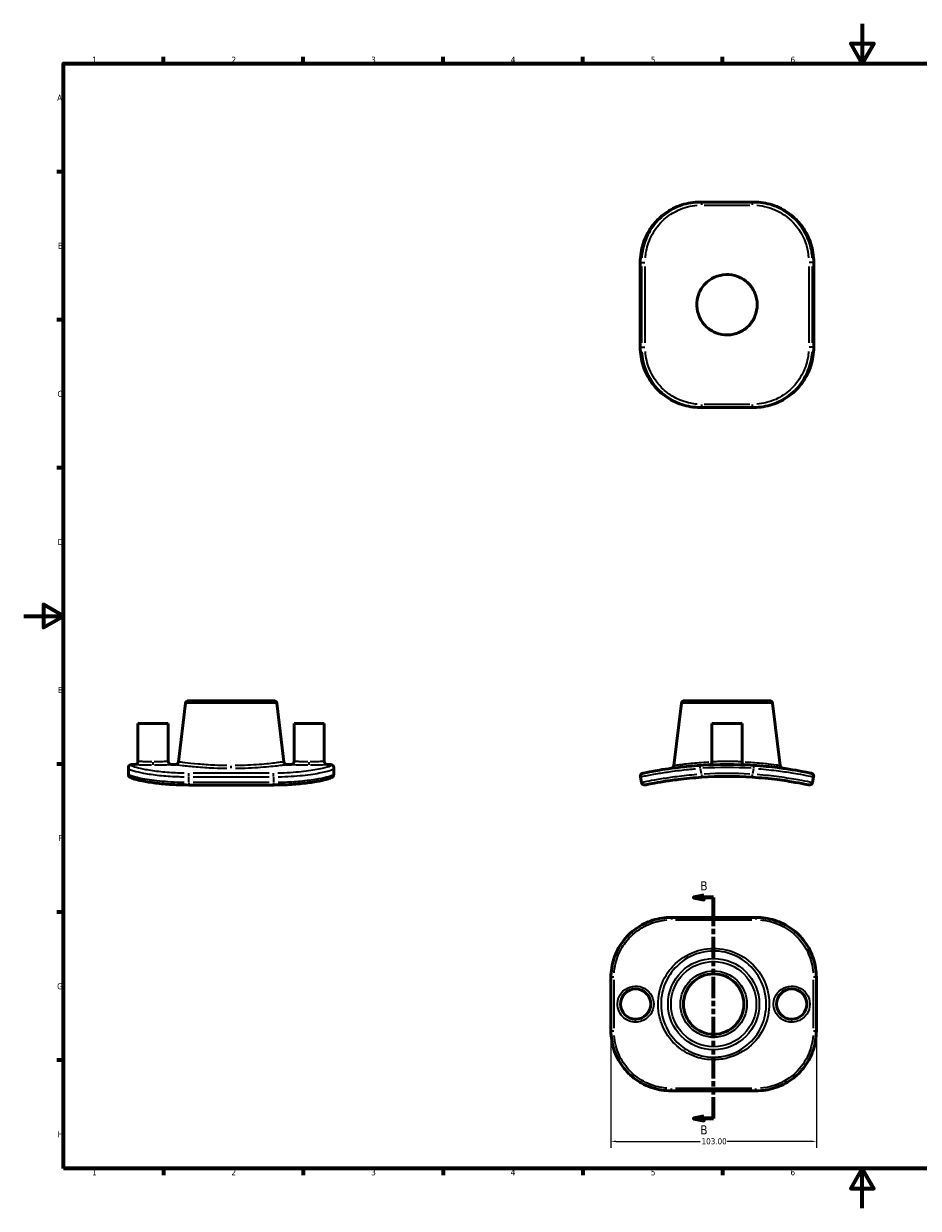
# Model space of a CAD drawing. Header units: millimetres. Extents: x 0 to 904, y 0 to 594.
# Tile 1 of 2: x 0 to 449, y 0 to 594. Entities that reach past the tile are written whole.
import ezdxf

# ---------------------------------------------------------------- set-up
doc = ezdxf.new("R2010")
doc.units = ezdxf.units.MM
doc.linetypes.add('DOUBLE_DASH_CHAIN', pattern=[1.2403, 0.6614, -0.0827, 0.1654, -0.0827, 0.1654, -0.0827])
for name, color, linetype, lineweight in [('Border (ANSI)', 7, 'Continuous', 70), ('Dimension (ANSI)', 7, 'Continuous', 25), ('Section Line (ANSI)', 7, 'DOUBLE_DASH_CHAIN', 70), ('Visible (ANSI)', 7, 'Continuous', 50), ('Visible Narrow (ANSI)', 7, 'Continuous', 35)]:
    doc.layers.add(name, color=color, linetype=linetype, lineweight=lineweight)
doc.styles.add('Label Text (ANSI)', font='tahoma.ttf')
doc.styles.add('Note Text (ANSI)', font='tahoma.ttf')
doc.dimstyles.new('Default - mm (ANSI)', dxfattribs={"dimtxt": 3.048, "dimasz": 2.5, "dimexe": 3.175, "dimexo": 1.6002, "dimgap": 0.8, "dimtad": 0, "dimtoh": 1, "dimrnd": 1e-08, "dimzin": 4, "dimdsep": 46, "dimtxsty": 'Note Text (ANSI)', "dimcen": 0.09, "dimdle": 10, "dimclrd": 256, "dimclre": 256, "dimclrt": 230, "dimadec": 1, "dimazin": 1, "dimtfac": 1, "dimtofl": 0, "dimtmove": 0, "dimatfit": 3, "dimfxl": 1, "dimtolj": 1, "dimtzin": 4, "dimlwd": -1, "dimlwe": -1, "dimarcsym": 0})

# ---------------------------------------------------------------- blocks, each defined once
blk = doc.blocks.new('Borders Default Border')
at = {"layer": 'Border (ANSI)'}
for p, q in [((70.08, 574), (70.08, 577.45)), ((140.17, 574), (140.17, 577.45)), ((210.25, 574), (210.25, 577.45)), ((280.33, 574), (280.33, 577.45)), ((350.42, 574), (350.42, 577.45)), ((490.58, 574), (490.58, 577.45)), ((560.67, 574), (560.67, 577.45)), ((630.75, 574), (630.75, 577.45)), ((700.83, 574), (700.83, 577.45)), ((770.92, 574), (770.92, 577.45)), ((20, 519.75), (16.55, 519.75)), ((821, 519.75), (824.45, 519.75)), ((20, 445.5), (16.55, 445.5)), ((821, 445.5), (824.45, 445.5)), ((20, 371.25), (16.55, 371.25)), ((821, 371.25), (824.45, 371.25)), ((20, 222.75), (16.55, 222.75)), ((821, 222.75), (824.45, 222.75)), ((20, 148.5), (16.55, 148.5)), ((821, 148.5), (824.45, 148.5)), ((20, 74.25), (16.55, 74.25)), ((821, 74.25), (824.45, 74.25)), ((70.08, 20), (70.08, 16.55)), ((140.17, 20), (140.17, 16.55)), ((210.25, 20), (210.25, 16.55)), ((280.33, 20), (280.33, 16.55)), ((350.42, 20), (350.42, 16.55)), ((490.58, 20), (490.58, 16.55)), ((560.67, 20), (560.67, 16.55)), ((630.75, 20), (630.75, 16.55)), ((700.83, 20), (700.83, 16.55)), ((770.92, 20), (770.92, 16.55))]:
    blk.add_line(p, q, dxfattribs=at)
at = {"layer": 'Border (ANSI)', "flags": 128}
for points in [[(420.5, 594), (420.5, 574), (414.73, 584), (426.27, 584), (420.5, 574)], [(20, 20), (20, 574), (821, 574), (821, 20), (20, 20)], [(0, 297), (20, 297), (10, 302.77), (10, 291.23), (20, 297)], [(841, 297), (821, 297), (831, 302.77), (831, 291.23), (821, 297)], [(420.5, 0), (420.5, 20), (414.73, 10), (426.27, 10), (420.5, 20)]]:
    blk.add_lwpolyline(points, dxfattribs=at)
at = {"layer": 'Border (ANSI)', "color": 230, "true_color": 0xff0080, "attachment_point": 7, "style": 'Note Text (ANSI)'}
for s, insert, char_height in [('1', (34.35, 574.4), 3.05), ('2', (104.2, 574.4), 3.05), ('3', (174.26, 574.34), 3.05), ('4', (244.23, 574.4), 3.05), ('5', (314.48, 574.34), 3.05), ('6', (384.49, 574.34), 3.05), ('7', (454.6, 574.4), 3.05), ('8', (524.63, 574.33), 3.05), ('9', (594.7, 574.34), 3.05), ('10', (663.96, 574.34), 3.048), ('11', (734.04, 574.4), 3.048), ('12', (804.13, 574.4), 3.048), ('A', (16.78, 555.35), 3.05), ('A', (821.63, 555.35), 3.05), ('B', (17.15, 481.1), 3.05), ('B', (821.99, 481.1), 3.05), ('C', (16.95, 406.8), 3.05), ('C', (821.8, 406.8), 3.05), ('D', (16.96, 332.6), 3.05), ('D', (821.81, 332.6), 3.05), ('E', (17.21, 258.35), 3.05), ('E', (822.05, 258.35), 3.05), ('F', (17.29, 184.1), 3.05), ('F', (822.14, 184.1), 3.05), ('G', (16.81, 109.79), 3.05), ('G', (821.66, 109.79), 3.05), ('H', (16.97, 35.6), 3.05), ('H', (821.81, 35.6), 3.05), ('1', (34.35, 16.55), 3.05), ('2', (104.2, 16.55), 3.05), ('3', (174.26, 16.49), 3.05), ('4', (244.23, 16.55), 3.05), ('5', (314.48, 16.49), 3.05), ('6', (384.49, 16.49), 3.05), ('7', (454.6, 16.55), 3.05), ('8', (524.63, 16.48), 3.05), ('9', (594.7, 16.49), 3.05), ('10', (663.96, 16.49), 3.048), ('11', (734.04, 16.55), 3.048), ('12', (804.13, 16.55), 3.048)]:
    blk.add_mtext(s, dxfattribs=dict(at, insert=insert, char_height=char_height))
blk = doc.blocks.new('2dTransSection0')
at = {"layer": 'Section Line (ANSI)', "linetype": 'Continuous'}
for p, q in [((340.96, 156.9), (335.96, 155.9)), ((340.96, 155.9), (335.96, 155.9)), ((335.96, 155.9), (340.96, 154.9)), ((340.96, 154.9), (340.96, 156.9)), ((345.96, 155.9), (340.96, 155.9)), ((345.96, 145.43), (345.96, 155.9)), ((345.96, 45.1), (345.96, 55.56)), ((340.96, 46.1), (335.96, 45.1)), ((340.96, 45.1), (335.96, 45.1)), ((335.96, 45.1), (340.96, 44.1)), ((340.96, 44.1), (340.96, 46.1)), ((345.96, 45.1), (340.96, 45.1))]:
    blk.add_line(p, q, dxfattribs=at)
at = {"layer": 'Section Line (ANSI)', "linetype": 'DOUBLE_DASH_CHAIN', "ltscale": 16.178698}
blk.add_line((345.96, 45.1), (345.96, 155.9), dxfattribs=at)
at = {"layer": 'Section Line (ANSI)', "linetype": 'Continuous', "flags": 128}
for points in [[(340.96, 156.9), (335.96, 155.9), (340.96, 154.9), (340.96, 156.9)], [(340.96, 46.1), (335.96, 45.1), (340.96, 44.1), (340.96, 46.1)]]:
    blk.add_lwpolyline(points, dxfattribs=at)
at = {"layer": 'Section Line (ANSI)'}
for points in [[(340.96, 156.9), (335.96, 155.9), (340.96, 154.9), (340.96, 156.9)], [(340.96, 46.1), (335.96, 45.1), (340.96, 44.1), (340.96, 46.1)]]:
    blk.add_solid(points, dxfattribs=at)
at = {"layer": 'Section Line (ANSI)', "char_height": 4.57, "attachment_point": 7, "style": 'Label Text (ANSI)'}
for insert in [(339.21, 159.4), (339.21, 37.03)]:
    blk.add_mtext('B', dxfattribs=dict(at, insert=insert))
blk = doc.blocks.new('*D10')
at = {"layer": 'Defpoints', "color": 0, "transparency": 16777216}
for p in [(294.46, 89.02), (397.46, 89.02), (397.46, 33.57)]:
    blk.add_point(p, dxfattribs=at)
at = {"layer": 'Dimension (ANSI)', "transparency": 16777216}
for p, q in [((294.46, 87.42), (294.46, 30.4)), ((397.46, 87.42), (397.46, 30.4)), ((296.96, 33.57), (339.12, 33.57)), ((394.96, 33.57), (352.8, 33.57))]:
    blk.add_line(p, q, dxfattribs=at)
for points in [[(296.96, 33.99), (296.96, 33.15), (294.46, 33.57)], [(394.96, 33.99), (394.96, 33.15), (397.46, 33.57)]]:
    blk.add_solid(points, dxfattribs=at)
at = {"layer": 'Dimension (ANSI)', "color": 230, "true_color": 0xff0080, "transparency": 16777216, "insert": (339.92, 35.16), "char_height": 3.048, "attachment_point": 1, "style": 'Note Text (ANSI)'}
blk.add_mtext('\\A1;103.00', dxfattribs=at)

msp = doc.modelspace()

# ---------------------------------------------------------------- linework, layer by layer
at = {"layer": 'Visible (ANSI)'}
for p, q in [((339.915, 504.578), (339.276, 504.578)), ((365.387, 504.578), (339.915, 504.578)), ((366.025, 504.578), (365.387, 504.578)), ((309.164, 474.287), (309.164, 431.869)), ((396.137, 474.287), (396.137, 431.869)), ((339.276, 401.578), (339.915, 401.578)), ((339.915, 401.578), (365.387, 401.578)), ((365.387, 401.578), (366.025, 401.578)), ((81.11, 253.209), (77.602, 223.879)), ((82.613, 254.544), (125.361, 254.544)), ((126.865, 253.209), (130.372, 223.879)), ((329.773, 253.209), (326.037, 221.965)), ((331.277, 254.544), (374.025, 254.544)), ((375.529, 253.209), (379.265, 221.965)), ((57.275, 243.144), (72.42, 243.144)), ((57.275, 243.144), (57.275, 224.058)), ((72.42, 243.144), (72.42, 224.058)), ((135.555, 243.144), (150.7, 243.144)), ((135.555, 243.144), (135.555, 224.058)), ((150.7, 243.144), (150.7, 224.058)), ((345.078, 243.144), (360.224, 243.144)), ((345.078, 243.144), (345.078, 223.859)), ((360.224, 243.144), (360.224, 223.859)), ((52.487, 220.591), (52.487, 221.029)), ((52.487, 220.591), (52.487, 217.655)), ((55.76, 222.544), (54.002, 222.544)), ((76.099, 222.544), (73.935, 222.544)), ((134.04, 222.544), (131.876, 222.544)), ((153.973, 222.544), (152.215, 222.544)), ((155.487, 221.029), (155.487, 220.591)), ((155.487, 217.655), (155.487, 220.591)), ((309.199, 216.354), (309.83, 213.45)), ((395.471, 213.45), (396.103, 216.354)), ((125.196, 212.258), (82.778, 212.258)), ((324.747, 145.882), (367.165, 145.882)), ((294.456, 89.02), (294.456, 115.77)), ((397.456, 115.77), (397.456, 89.02)), ((324.747, 58.908), (367.165, 58.908))]:
    msp.add_line(p, q, dxfattribs=at)
for centre, radius in [((345.956, 102.395), 15.146), ((306.816, 102.395), 7.573), ((385.096, 102.395), 7.573)]:
    msp.add_circle(centre, radius, dxfattribs=at)
for centre, radius, start, end in [((82.613, 253.029), 1.515, 90, 173.18153), ((125.361, 253.029), 1.515, 6.81847, 90), ((331.277, 253.029), 1.515, 90, 173.18153), ((374.025, 253.029), 1.515, 6.81847, 90), ((54.002, 221.029), 1.515, 90, 180), ((55.76, 224.058), 1.515, 270, 0), ((73.935, 224.058), 1.515, 180, 270), ((76.099, 224.058), 1.515, 270, 353.18153), ((131.876, 224.058), 1.515, 186.81847, 270), ((134.04, 224.058), 1.515, 270, 0), ((152.215, 224.058), 1.515, 180, 270), ((153.973, 221.029), 1.515, 0, 90), ((324.533, 222.145), 1.515, 277.787347, 353.18153), ((352.651, 16.544), 206, 86.249835, 93.750165), ((343.564, 223.859), 1.515, 272.50985, 0), ((361.738, 223.859), 1.515, 180, 267.49015), ((380.768, 222.145), 1.515, 186.81847, 262.212653), ((310.679, 216.675), 1.515, 101.844526, 192.268899), ((352.651, 16.544), 200, 86.376381, 93.623619), ((394.623, 216.675), 1.515, 347.731101, 78.155474), ((311.31, 213.772), 1.515, 192.268899, 281.838269), ((393.991, 213.772), 1.515, 258.161731, 347.731101)]:
    msp.add_arc(centre, radius, start, end, dxfattribs=at)
for points, knots in [([(339.276, 504.578), (337.691, 504.578), (336.107, 504.455), (332.978, 503.965), (331.434, 503.598), (328.423, 502.625), (326.957, 502.02), (324.141, 500.585), (322.79, 499.755), (320.238, 497.892), (319.036, 496.859), (316.812, 494.614), (315.789, 493.403), (313.945, 490.832), (313.124, 489.474), (311.704, 486.643), (311.104, 485.171), (310.14, 482.149), (309.774, 480.6), (309.287, 477.463), (309.164, 475.875), (309.164, 474.287)], [0, 0, 0, 0, 0.4530466, 0.4530466, 0.9060932, 0.9060932, 1.3591398, 1.3591398, 1.8121864, 1.8121864, 2.265233, 2.265233, 2.7182796, 2.7182796, 3.1713262, 3.1713262, 3.6243728, 3.6243728, 4.0774194, 4.0774194, 4.5304659, 4.5304659, 4.5304659, 4.5304659]), ([(396.137, 474.287), (396.137, 475.875), (396.015, 477.463), (395.527, 480.6), (395.162, 482.149), (394.197, 485.171), (393.598, 486.643), (392.177, 489.474), (391.357, 490.833), (389.513, 493.403), (388.489, 494.614), (386.265, 496.859), (385.063, 497.892), (382.511, 499.756), (381.161, 500.585), (378.344, 502.02), (376.878, 502.625), (373.868, 503.598), (372.323, 503.965), (369.195, 504.455), (367.61, 504.578), (366.025, 504.578)], [0, 0, 0, 0, 0.4530543, 0.4530543, 0.9061086, 0.9061086, 1.3591629, 1.3591629, 1.8122173, 1.8122173, 2.2652716, 2.2652716, 2.7183259, 2.7183259, 3.1713802, 3.1713802, 3.6244345, 3.6244345, 4.0774888, 4.0774888, 4.5305432, 4.5305432, 4.5305432, 4.5305432]), ([(367.796, 453.078), (367.796, 451.117), (367.415, 449.174), (365.943, 445.565), (364.875, 443.928), (362.132, 441.098), (360.464, 439.949), (356.838, 438.394), (354.925, 437.979), (350.984, 437.892), (348.995, 438.245), (345.325, 439.681), (343.671, 440.728), (340.801, 443.435), (339.629, 445.087), (338.023, 448.696), (337.582, 450.607), (337.444, 454.567), (337.778, 456.576), (339.185, 460.277), (340.219, 461.943), (342.912, 464.852), (344.569, 466.046), (348.185, 467.68), (350.095, 468.132), (354.051, 468.292), (356.057, 467.972), (358.97, 466.886), (359.954, 466.392), (361.77, 465.217), (362.601, 464.546), (363.355, 463.792), (364.773, 462.375), (365.897, 460.691), (367.395, 457.046), (367.781, 455.131), (367.796, 453.156), (367.796, 453.117), (367.796, 453.078)], [1.1943406, 1.1943406, 1.1943406, 1.1943406, 1.782863, 1.782863, 2.3641953, 2.3641953, 2.9661098, 2.9661098, 3.5482724, 3.5482724, 4.1485358, 4.1485358, 4.7309225, 4.7309225, 5.3329582, 5.3329582, 5.9162741, 5.9162741, 6.5214605, 6.5214605, 7.1045493, 7.1045493, 7.7115342, 7.7115342, 8.2953403, 8.2953403, 8.8990676, 8.8990676, 9.2283586, 9.2283586, 9.5483394, 9.5483394, 9.5483394, 10.1501379, 10.1501379, 10.7309601, 10.7309601, 10.74268, 10.74268, 10.74268, 10.74268]), ([(309.164, 431.869), (309.164, 430.281), (309.287, 428.693), (309.774, 425.556), (310.14, 424.006), (311.104, 420.985), (311.704, 419.513), (313.124, 416.682), (313.945, 415.323), (315.789, 412.753), (316.812, 411.541), (319.037, 409.297), (320.238, 408.263), (322.79, 406.4), (324.141, 405.571), (326.957, 404.136), (328.423, 403.53), (331.434, 402.558), (332.978, 402.19), (336.107, 401.7), (337.691, 401.578), (339.276, 401.578)], [0, 0, 0, 0, 0.4530543, 0.4530543, 0.9061086, 0.9061086, 1.3591629, 1.3591629, 1.8122173, 1.8122173, 2.2652716, 2.2652716, 2.7183259, 2.7183259, 3.1713802, 3.1713802, 3.6244345, 3.6244345, 4.0774888, 4.0774888, 4.5305432, 4.5305432, 4.5305432, 4.5305432]), ([(366.025, 401.578), (367.61, 401.578), (369.195, 401.7), (372.323, 402.19), (373.868, 402.558), (376.878, 403.53), (378.344, 404.136), (381.161, 405.571), (382.511, 406.4), (385.063, 408.263), (386.265, 409.297), (388.489, 411.541), (389.513, 412.753), (391.357, 415.323), (392.177, 416.682), (393.598, 419.513), (394.197, 420.985), (395.162, 424.006), (395.527, 425.556), (396.015, 428.693), (396.137, 430.281), (396.137, 431.869)], [0, 0, 0, 0, 0.4530543, 0.4530543, 0.9061086, 0.9061086, 1.3591629, 1.3591629, 1.8122173, 1.8122173, 2.2652716, 2.2652716, 2.7183259, 2.7183259, 3.1713802, 3.1713802, 3.6244345, 3.6244345, 4.0774888, 4.0774888, 4.5305432, 4.5305432, 4.5305432, 4.5305432]), ([(339.177, 222.103), (337.279, 221.978), (335.383, 221.827), (330.55, 221.377), (327.674, 221.041), (322.734, 220.373), (320.613, 220.046), (316.088, 219.291), (313.963, 218.884), (311.106, 218.316), (310.368, 218.158), (310.368, 218.158)], [0, 0, 0, 0, 0.5664601, 0.5664601, 1.4727963, 1.4727963, 2.2648468, 2.2648468, 3.4001003, 3.4001003, 4.5304659, 4.5304659, 4.5304659, 4.5304659]), ([(394.934, 218.158), (394.934, 218.158), (394.754, 218.196), (393.828, 218.387), (392.804, 218.598), (389.815, 219.17), (387.777, 219.542), (383.193, 220.279), (380.719, 220.64), (374.328, 221.434), (370.231, 221.834), (366.124, 222.103)], [0, 0, 0, 0, 0.5600953, 0.5600953, 1.4562478, 1.4562478, 2.4289004, 2.4289004, 3.3050693, 3.3050693, 4.5305432, 4.5305432, 4.5305432, 4.5305432]), ([(52.487, 217.655), (52.487, 217.396), (52.551, 217.162), (52.732, 216.756), (52.852, 216.605), (53.164, 216.269), (53.34, 216.157), (53.888, 215.832), (54.276, 215.679), (55.261, 215.338), (55.847, 215.165), (57.225, 214.808), (58.015, 214.625), (59.787, 214.257), (60.768, 214.072), (62.901, 213.713), (64.053, 213.539), (66.499, 213.213), (67.794, 213.061), (70.495, 212.791), (71.901, 212.672), (74.791, 212.476), (76.274, 212.399), (79.429, 212.288), (81.104, 212.258), (82.778, 212.258)], [0, 0, 0, 0, 0.0885687, 0.0885687, 0.1990319, 0.1990319, 0.4090996, 0.4090996, 0.8621855, 0.8621855, 1.3152714, 1.3152714, 1.7683572, 1.7683572, 2.2214431, 2.2214431, 2.674529, 2.674529, 3.1276149, 3.1276149, 3.5807007, 3.5807007, 4.0337866, 4.0337866, 4.5308587, 4.5308587, 4.5308587, 4.5308587]), ([(125.196, 212.258), (126.723, 212.258), (128.25, 212.282), (131.266, 212.38), (132.755, 212.452), (135.659, 212.64), (137.075, 212.755), (139.797, 213.019), (141.104, 213.168), (143.578, 213.49), (144.744, 213.662), (146.91, 214.019), (147.909, 214.203), (149.718, 214.571), (150.527, 214.755), (151.944, 215.114), (152.55, 215.288), (153.571, 215.629), (153.977, 215.786), (154.54, 216.095), (154.722, 216.203), (155.043, 216.511), (155.161, 216.642), (155.384, 217.039), (155.487, 217.324), (155.487, 217.655)], [0, 0, 0, 0, 0.4530859, 0.4530859, 0.9061717, 0.9061717, 1.3592576, 1.3592576, 1.8123435, 1.8123435, 2.2654294, 2.2654294, 2.7185152, 2.7185152, 3.1716011, 3.1716011, 3.624687, 3.624687, 4.0777729, 4.0777729, 4.3043158, 4.3043158, 4.4175873, 4.4175873, 4.5308587, 4.5308587, 4.5308587, 4.5308587]), ([(311.621, 212.29), (311.621, 212.29), (311.798, 212.327), (312.71, 212.516), (313.719, 212.723), (316.659, 213.285), (318.66, 213.649), (323.169, 214.371), (325.611, 214.725), (331.916, 215.501), (335.959, 215.887), (340.01, 216.144)], [0, 0, 0, 0, 0.5600903, 0.5600903, 1.4562349, 1.4562349, 2.4260381, 2.4260381, 3.3037726, 3.3037726, 4.5308587, 4.5308587, 4.5308587, 4.5308587]), ([(365.291, 216.144), (369.646, 215.868), (373.989, 215.441), (381.321, 214.509), (384.405, 214.023), (389.402, 213.155), (391.299, 212.778), (393.259, 212.38), (393.681, 212.29), (393.681, 212.29)], [0, 0, 0, 0, 1.3188575, 1.3188575, 2.4855355, 2.4855355, 3.6675896, 3.6675896, 4.5308587, 4.5308587, 4.5308587, 4.5308587]), ([(294.456, 115.77), (294.456, 117.354), (294.579, 118.939), (295.069, 122.068), (295.436, 123.612), (296.409, 126.623), (297.014, 128.089), (298.449, 130.905), (299.279, 132.256), (301.142, 134.808), (302.176, 136.009), (304.42, 138.234), (305.632, 139.257), (308.202, 141.101), (309.561, 141.922), (312.392, 143.342), (313.864, 143.942), (316.885, 144.906), (318.434, 145.271), (321.571, 145.759), (323.159, 145.882), (324.747, 145.882)], [0, 0, 0, 0, 0.4530466, 0.4530466, 0.9060932, 0.9060932, 1.3591398, 1.3591398, 1.8121864, 1.8121864, 2.265233, 2.265233, 2.7182796, 2.7182796, 3.1713262, 3.1713262, 3.6243728, 3.6243728, 4.0774194, 4.0774194, 4.5304659, 4.5304659, 4.5304659, 4.5304659]), ([(367.165, 145.882), (368.753, 145.882), (370.341, 145.759), (373.479, 145.271), (375.028, 144.906), (378.049, 143.942), (379.521, 143.342), (382.352, 141.922), (383.711, 141.101), (386.281, 139.257), (387.493, 138.234), (389.738, 136.009), (390.771, 134.808), (392.634, 132.255), (393.464, 130.905), (394.899, 128.088), (395.504, 126.622), (396.477, 123.612), (396.844, 122.068), (397.334, 118.939), (397.456, 117.354), (397.456, 115.77)], [0, 0, 0, 0, 0.4530543, 0.4530543, 0.9061086, 0.9061086, 1.3591629, 1.3591629, 1.8122173, 1.8122173, 2.2652716, 2.2652716, 2.7183259, 2.7183259, 3.1713802, 3.1713802, 3.6244345, 3.6244345, 4.0774888, 4.0774888, 4.5305432, 4.5305432, 4.5305432, 4.5305432]), ([(324.747, 58.908), (323.159, 58.908), (321.571, 59.031), (318.434, 59.519), (316.885, 59.884), (313.864, 60.848), (312.391, 61.448), (309.56, 62.868), (308.202, 63.689), (305.631, 65.533), (304.42, 66.556), (302.175, 68.781), (301.142, 69.982), (299.279, 72.535), (298.449, 73.885), (297.014, 76.702), (296.409, 78.168), (295.436, 81.178), (295.069, 82.722), (294.579, 85.851), (294.456, 87.436), (294.456, 89.02)], [0, 0, 0, 0, 0.4530543, 0.4530543, 0.9061086, 0.9061086, 1.3591629, 1.3591629, 1.8122173, 1.8122173, 2.2652716, 2.2652716, 2.7183259, 2.7183259, 3.1713802, 3.1713802, 3.6244345, 3.6244345, 4.0774888, 4.0774888, 4.5305432, 4.5305432, 4.5305432, 4.5305432]), ([(397.456, 89.02), (397.456, 87.436), (397.334, 85.851), (396.844, 82.722), (396.477, 81.178), (395.504, 78.168), (394.899, 76.702), (393.464, 73.885), (392.634, 72.535), (390.771, 69.982), (389.738, 68.781), (387.493, 66.556), (386.281, 65.533), (383.711, 63.689), (382.352, 62.868), (379.521, 61.448), (378.049, 60.848), (375.028, 59.884), (373.479, 59.519), (370.341, 59.031), (368.753, 58.908), (367.165, 58.908)], [0, 0, 0, 0, 0.4530543, 0.4530543, 0.9061086, 0.9061086, 1.3591629, 1.3591629, 1.8122173, 1.8122173, 2.2652716, 2.2652716, 2.7183259, 2.7183259, 3.1713802, 3.1713802, 3.6244345, 3.6244345, 4.0774888, 4.0774888, 4.5305432, 4.5305432, 4.5305432, 4.5305432])]:
    msp.add_open_spline(points, degree=3, knots=knots, dxfattribs=at)
at = {"layer": 'Visible Narrow (ANSI)'}
for p, q in [((341.273, 503.063), (364.029, 503.063)), ((309.195, 474.287), (309.164, 474.287)), ((309.199, 433.99), (309.199, 472.166)), ((309.23, 474.287), (309.799, 474.287)), ((309.83, 472.166), (309.83, 433.99)), ((309.86, 474.287), (311.504, 474.287)), ((311.621, 433.99), (311.621, 472.166)), ((393.681, 472.166), (393.681, 433.99)), ((395.442, 474.287), (393.797, 474.287)), ((395.471, 433.99), (395.471, 472.166)), ((395.503, 474.287), (396.071, 474.287)), ((396.103, 472.166), (396.103, 433.99)), ((396.106, 474.287), (396.137, 474.287)), ((309.195, 431.869), (309.164, 431.869)), ((309.799, 431.869), (309.23, 431.869)), ((309.86, 431.869), (311.504, 431.869)), ((395.442, 431.869), (393.797, 431.869)), ((396.071, 431.869), (395.503, 431.869)), ((396.106, 431.869), (396.137, 431.869)), ((364.029, 403.092), (341.273, 403.092)), ((126.584, 253.209), (81.391, 253.209)), ((375.247, 253.209), (330.055, 253.209)), ((54.002, 222.543), (54.002, 222.146)), ((64.847, 222.356), (64.847, 223.744)), ((103.987, 220.661), (103.987, 221.866)), ((143.127, 222.356), (143.127, 223.744)), ((153.973, 222.146), (153.973, 222.543)), ((339.268, 220.71), (339.177, 222.098)), ((339.883, 217.802), (339.308, 220.445)), ((365.993, 220.445), (365.419, 217.802)), ((366.033, 220.71), (366.124, 222.098)), ((82.778, 216.471), (82.778, 218.129)), ((82.778, 213.596), (82.778, 216.208)), ((123.075, 218.158), (84.899, 218.158)), ((84.899, 216.354), (123.075, 216.354)), ((125.196, 216.471), (125.196, 218.129)), ((125.196, 216.208), (125.196, 213.596)), ((339.922, 217.537), (340.01, 216.149)), ((365.291, 216.149), (365.379, 217.537)), ((82.778, 213.351), (82.778, 212.261)), ((123.075, 213.45), (84.899, 213.45)), ((125.196, 213.351), (125.196, 212.261)), ((324.747, 145.878), (324.747, 144.778)), ((326.868, 144.678), (365.045, 144.678)), ((367.165, 145.878), (367.165, 144.778)), ((295.971, 114.523), (295.971, 90.267)), ((395.942, 90.267), (395.942, 114.523)), ((306.816, 93.489), (306.816, 94.818)), ((385.096, 93.489), (385.096, 94.818)), ((345.956, 74.581), (345.956, 75.766)), ((324.747, 58.912), (324.747, 60.012)), ((365.045, 60.112), (326.868, 60.112)), ((367.165, 58.912), (367.165, 60.012))]:
    msp.add_line(p, q, dxfattribs=at)
for radius in [22.878, 21.374, 16.66]:
    msp.add_circle((345.956, 102.395), radius, dxfattribs=at)
for centre, radius, start, end in [((352.651, 16.544), 204.485, 86.624852, 93.375148), ((361.738, 223.859), 1.515, 184.374507, 263.115642), ((380.768, 222.145), 1.515, 190.588179, 258.442944), ((352.651, 16.544), 201.515, 86.738743, 93.261257)]:
    msp.add_arc(centre, radius, start, end, dxfattribs=at)
for centre, major_axis, ratio, start_param, end_param in [((339.915, 503.063), (0, 1.515), 0.0632019, 4.7909288, 6.2046455), ((365.387, 503.063), (0, 1.515), 0.0632019, 0.0785398, 1.4922565), ((339.915, 403.092), (0, -1.515), 0.0632019, 0.0785398, 1.4922565), ((365.387, 403.092), (0, -1.515), 0.0632019, 4.7909288, 6.2046455), ((54.002, 220.591), (-1.515, 0), 0.9978587, 4.7909288, 6.2046455), ((153.973, 220.591), (1.515, 0), 0.9978587, 0.0785398, 1.4922565), ((295.971, 115.77), (-1.515, 0), 0.065406, 4.7909288, 6.2046455), ((395.942, 115.77), (1.515, 0), 0.065406, 0.0785398, 1.4922565), ((295.971, 89.02), (-1.515, 0), 0.065406, 0.0785398, 1.4922565), ((395.942, 89.02), (1.515, 0), 0.065406, 4.7909288, 6.2046455)]:
    msp.add_ellipse(centre, major_axis=major_axis, ratio=ratio, start_param=start_param, end_param=end_param, dxfattribs=at)
for points, knots in [([(309.291, 476.669), (309.537, 479.83), (310.269, 482.953), (312.955, 489.562), (315.174, 492.936), (319.9, 497.706), (322.115, 499.393), (327.273, 502.288), (330.274, 503.391), (334.542, 504.233), (335.72, 504.394), (336.904, 504.486)], [-4.3039427, -4.3039427, -4.3039427, -4.3039427, -3.4001003, -3.4001003, -2.2648468, -2.2648468, -1.4727963, -1.4727963, -0.5664601, -0.5664601, -0.2265233, -0.2265233, -0.2265233, -0.2265233]), ([(337.542, 504.485), (334.057, 504.212), (330.623, 503.341), (324.661, 500.642), (322.074, 498.95), (317.294, 494.641), (315.173, 491.946), (312.056, 486.22), (310.986, 483.231), (310.168, 478.997), (310.012, 477.836), (309.922, 476.669)], [-4.3043158, -4.3043158, -4.3043158, -4.3043158, -3.3037726, -3.3037726, -2.4260381, -2.4260381, -1.4562349, -1.4562349, -0.5600903, -0.5600903, -0.2265429, -0.2265429, -0.2265429, -0.2265429]), ([(311.708, 476.55), (311.792, 477.658), (311.94, 478.762), (312.71, 482.784), (313.719, 485.623), (316.659, 491.063), (318.66, 493.623), (323.169, 497.717), (325.611, 499.325), (331.238, 501.888), (334.479, 502.716), (337.77, 502.975)], [0.2265429, 0.2265429, 0.2265429, 0.2265429, 0.5600903, 0.5600903, 1.4562349, 1.4562349, 2.4260381, 2.4260381, 3.3037726, 3.3037726, 4.3043158, 4.3043158, 4.3043158, 4.3043158]), ([(367.532, 502.975), (371.124, 502.691), (374.657, 501.729), (381.321, 498.429), (384.405, 496.007), (389.402, 490.076), (391.299, 486.555), (393.042, 480.763), (393.431, 478.666), (393.594, 476.55)], [0.2265429, 0.2265429, 0.2265429, 0.2265429, 1.3188575, 1.3188575, 2.4855355, 2.4855355, 3.6675896, 3.6675896, 4.3043158, 4.3043158, 4.3043158, 4.3043158]), ([(395.379, 476.669), (395.207, 478.896), (394.793, 481.104), (392.945, 487.201), (390.934, 490.907), (385.636, 497.15), (382.368, 499.7), (375.307, 503.173), (371.564, 504.186), (367.76, 504.485)], [-4.3043158, -4.3043158, -4.3043158, -4.3043158, -3.6675896, -3.6675896, -2.4855355, -2.4855355, -1.3188575, -1.3188575, -0.2265429, -0.2265429, -0.2265429, -0.2265429]), ([(368.398, 504.485), (371.877, 504.212), (375.304, 503.343), (381.256, 500.652), (383.84, 498.964), (388.627, 494.657), (390.755, 491.955), (393.877, 486.22), (394.947, 483.231), (395.765, 478.997), (395.921, 477.836), (396.011, 476.669)], [-4.304016, -4.304016, -4.304016, -4.304016, -3.3050693, -3.3050693, -2.4289004, -2.4289004, -1.4562478, -1.4562478, -0.5600953, -0.5600953, -0.2265272, -0.2265272, -0.2265272, -0.2265272]), ([(336.904, 401.671), (333.425, 401.943), (329.997, 402.813), (324.045, 405.504), (321.462, 407.191), (316.675, 411.499), (314.546, 414.2), (311.424, 419.936), (310.354, 422.925), (309.537, 427.158), (309.381, 428.32), (309.291, 429.487)], [-4.304016, -4.304016, -4.304016, -4.304016, -3.3050693, -3.3050693, -2.4289004, -2.4289004, -1.4562478, -1.4562478, -0.5600953, -0.5600953, -0.2265272, -0.2265272, -0.2265272, -0.2265272]), ([(309.923, 429.487), (310.168, 426.324), (310.901, 423.199), (313.59, 416.587), (315.811, 413.213), (320.54, 408.444), (322.755, 406.758), (327.913, 403.865), (330.914, 402.763), (335.181, 401.922), (336.358, 401.762), (337.542, 401.67)], [-4.304242, -4.304242, -4.304242, -4.304242, -3.3998906, -3.3998906, -2.2642429, -2.2642429, -1.4723643, -1.4723643, -0.566294, -0.566294, -0.2265391, -0.2265391, -0.2265391, -0.2265391]), ([(337.77, 403.18), (336.652, 403.267), (335.54, 403.42), (331.512, 404.219), (328.679, 405.265), (323.812, 408.014), (321.722, 409.615), (317.261, 414.145), (315.166, 417.352), (312.63, 423.633), (311.94, 426.601), (311.708, 429.606)], [0.2265391, 0.2265391, 0.2265391, 0.2265391, 0.566294, 0.566294, 1.4723643, 1.4723643, 2.2642429, 2.2642429, 3.3998906, 3.3998906, 4.304242, 4.304242, 4.304242, 4.304242]), ([(393.594, 429.606), (393.509, 428.497), (393.362, 427.394), (392.591, 423.372), (391.582, 420.532), (388.642, 415.092), (386.642, 412.532), (382.132, 408.439), (379.691, 406.831), (374.064, 404.268), (370.823, 403.44), (367.532, 403.181)], [0.2265429, 0.2265429, 0.2265429, 0.2265429, 0.5600903, 0.5600903, 1.4562349, 1.4562349, 2.4260381, 2.4260381, 3.3037726, 3.3037726, 4.3043158, 4.3043158, 4.3043158, 4.3043158]), ([(367.76, 401.671), (371.245, 401.944), (374.678, 402.815), (380.64, 405.513), (383.228, 407.206), (388.008, 411.515), (390.129, 414.209), (393.246, 419.936), (394.316, 422.925), (395.133, 427.158), (395.289, 428.32), (395.38, 429.487)], [-4.3043158, -4.3043158, -4.3043158, -4.3043158, -3.3037726, -3.3037726, -2.4260381, -2.4260381, -1.4562349, -1.4562349, -0.5600903, -0.5600903, -0.2265429, -0.2265429, -0.2265429, -0.2265429]), ([(396.011, 429.487), (395.84, 427.282), (395.433, 425.095), (393.6, 419), (391.585, 415.276), (386.295, 409.034), (383.051, 406.493), (375.997, 402.997), (372.229, 401.972), (368.398, 401.671)], [-4.304016, -4.304016, -4.304016, -4.304016, -3.6736203, -3.6736203, -2.4867498, -2.4867498, -1.326558, -1.326558, -0.2265272, -0.2265272, -0.2265272, -0.2265272]), ([(52.58, 220.405), (52.853, 220.114), (53.722, 219.745), (56.414, 218.978), (58.101, 218.592), (62.408, 217.808), (65.11, 217.416), (70.845, 216.815), (73.834, 216.594), (78.068, 216.424), (79.229, 216.392), (80.396, 216.373)], [-4.304016, -4.304016, -4.304016, -4.304016, -3.3050693, -3.3050693, -2.4289004, -2.4289004, -1.4562478, -1.4562478, -0.5600953, -0.5600953, -0.2265272, -0.2265272, -0.2265272, -0.2265272]), ([(80.515, 218.176), (79.407, 218.194), (78.303, 218.225), (74.281, 218.387), (71.442, 218.598), (65.993, 219.17), (63.427, 219.542), (59.335, 220.279), (57.732, 220.64), (55.175, 221.349), (54.349, 221.684), (54.09, 221.941)], [0.2265272, 0.2265272, 0.2265272, 0.2265272, 0.5600953, 0.5600953, 1.4562478, 1.4562478, 2.4289004, 2.4289004, 3.3050693, 3.3050693, 4.304016, 4.304016, 4.304016, 4.304016]), ([(55.789, 222.542), (55.817, 222.541), (55.866, 222.539), (56.214, 222.524), (56.813, 222.499), (58.425, 222.444), (59.375, 222.415), (61.271, 222.375), (62.167, 222.361), (63.436, 222.351), (63.784, 222.349), (64.134, 222.347)], [-1.0840725, -1.0840725, -1.0840725, -1.0840725, -0.9972886, -0.9972886, -0.6610353, -0.6610353, -0.3672418, -0.3672418, -0.1412469, -0.1412469, -0.0570564, -0.0570564, -0.0570564, -0.0570564]), ([(64.253, 223.86), (63.961, 223.862), (63.671, 223.864), (62.614, 223.875), (61.867, 223.888), (60.287, 223.929), (59.496, 223.957), (58.152, 224.013), (57.652, 224.039), (57.363, 224.054), (57.322, 224.056), (57.299, 224.057)], [0.0570564, 0.0570564, 0.0570564, 0.0570564, 0.1412469, 0.1412469, 0.3672418, 0.3672418, 0.6610353, 0.6610353, 0.9972886, 0.9972886, 1.0840725, 1.0840725, 1.0840725, 1.0840725]), ([(72.396, 224.057), (72.295, 224.051), (71.867, 224.029), (70.287, 223.959), (68.986, 223.911), (66.84, 223.872), (66.144, 223.863), (65.442, 223.861)], [3.4804437, 3.4804437, 3.4804437, 3.4804437, 3.8480638, 3.8480638, 4.3045466, 4.3045466, 4.5074707, 4.5074707, 4.5074707, 4.5074707]), ([(65.56, 222.347), (66.404, 222.35), (67.238, 222.358), (69.813, 222.398), (71.375, 222.446), (73.271, 222.514), (73.784, 222.537), (73.906, 222.542)], [-4.5074707, -4.5074707, -4.5074707, -4.5074707, -4.3045466, -4.3045466, -3.8480638, -3.8480638, -3.4804437, -3.4804437, -3.4804437, -3.4804437]), ([(76.185, 222.532), (76.22, 222.527), (76.268, 222.521), (76.776, 222.452), (77.894, 222.301), (81.356, 221.89), (83.733, 221.629), (89.176, 221.165), (92.174, 220.961), (97.446, 220.738), (99.607, 220.68), (101.788, 220.656)], [-3.819199, -3.819199, -3.819199, -3.819199, -3.6915277, -3.6915277, -2.7198752, -2.7198752, -1.7218186, -1.7218186, -0.8003829, -0.8003829, -0.2010105, -0.2010105, -0.2010105, -0.2010105]), ([(101.906, 221.977), (99.841, 222.001), (97.796, 222.06), (92.806, 222.284), (89.97, 222.49), (84.821, 222.957), (82.573, 223.22), (79.299, 223.634), (78.243, 223.787), (77.762, 223.855), (77.718, 223.862), (77.684, 223.867)], [0.2010105, 0.2010105, 0.2010105, 0.2010105, 0.8003829, 0.8003829, 1.7218186, 1.7218186, 2.7198752, 2.7198752, 3.6915277, 3.6915277, 3.819199, 3.819199, 3.819199, 3.819199]), ([(130.29, 223.866), (130.088, 223.836), (129.517, 223.755), (127.137, 223.434), (124.808, 223.134), (118.688, 222.533), (114.822, 222.241), (109.164, 222.032), (107.622, 221.995), (106.069, 221.977)], [12.2616145, 12.2616145, 12.2616145, 12.2616145, 13.0092225, 13.0092225, 14.1857071, 14.1857071, 15.4289357, 15.4289357, 15.8798131, 15.8798131, 15.8798131, 15.8798131]), ([(106.187, 220.656), (107.828, 220.674), (109.457, 220.711), (115.434, 220.918), (119.52, 221.208), (125.99, 221.805), (128.454, 222.102), (130.971, 222.421), (131.575, 222.502), (131.789, 222.531)], [-15.8798131, -15.8798131, -15.8798131, -15.8798131, -15.4289357, -15.4289357, -14.1857071, -14.1857071, -13.0092225, -13.0092225, -12.2616145, -12.2616145, -12.2616145, -12.2616145]), ([(153.884, 221.94), (153.599, 221.657), (152.624, 221.279), (149.303, 220.409), (146.89, 219.916), (140.96, 219.033), (137.422, 218.649), (131.631, 218.292), (129.554, 218.211), (127.459, 218.176)], [0.2265272, 0.2265272, 0.2265272, 0.2265272, 1.326558, 1.326558, 2.4867498, 2.4867498, 3.6736203, 3.6736203, 4.304016, 4.304016, 4.304016, 4.304016]), ([(127.578, 216.373), (129.784, 216.409), (131.97, 216.494), (138.066, 216.868), (141.79, 217.271), (148.032, 218.205), (150.572, 218.729), (154.068, 219.668), (155.094, 220.084), (155.394, 220.405)], [-4.304016, -4.304016, -4.304016, -4.304016, -3.6736203, -3.6736203, -2.4867498, -2.4867498, -1.326558, -1.326558, -0.2265272, -0.2265272, -0.2265272, -0.2265272]), ([(134.069, 222.542), (134.097, 222.541), (134.146, 222.539), (134.494, 222.524), (135.093, 222.499), (136.705, 222.444), (137.655, 222.415), (139.551, 222.375), (140.447, 222.361), (141.716, 222.351), (142.064, 222.349), (142.414, 222.347)], [-1.0840725, -1.0840725, -1.0840725, -1.0840725, -0.9972886, -0.9972886, -0.6610353, -0.6610353, -0.3672418, -0.3672418, -0.1412469, -0.1412469, -0.0570564, -0.0570564, -0.0570564, -0.0570564]), ([(142.533, 223.86), (142.241, 223.862), (141.951, 223.864), (140.894, 223.875), (140.147, 223.888), (138.567, 223.929), (137.776, 223.957), (136.432, 224.013), (135.932, 224.039), (135.643, 224.054), (135.602, 224.056), (135.579, 224.057)], [0.0570564, 0.0570564, 0.0570564, 0.0570564, 0.1412469, 0.1412469, 0.3672418, 0.3672418, 0.6610353, 0.6610353, 0.9972886, 0.9972886, 1.0840725, 1.0840725, 1.0840725, 1.0840725]), ([(150.676, 224.057), (150.575, 224.051), (150.147, 224.029), (148.567, 223.959), (147.266, 223.911), (145.12, 223.872), (144.424, 223.863), (143.722, 223.861)], [3.4804437, 3.4804437, 3.4804437, 3.4804437, 3.8480638, 3.8480638, 4.3045466, 4.3045466, 4.5074707, 4.5074707, 4.5074707, 4.5074707]), ([(143.84, 222.347), (144.684, 222.35), (145.518, 222.358), (148.093, 222.398), (149.655, 222.446), (151.551, 222.514), (152.064, 222.537), (152.186, 222.542)], [-4.5074707, -4.5074707, -4.5074707, -4.5074707, -4.3045466, -4.3045466, -3.8480638, -3.8480638, -3.4804437, -3.4804437, -3.4804437, -3.4804437]), ([(309.291, 216.373), (309.537, 216.425), (310.269, 216.579), (312.955, 217.115), (315.174, 217.543), (319.9, 218.344), (322.115, 218.692), (327.273, 219.411), (330.274, 219.775), (334.542, 220.199), (335.72, 220.307), (336.904, 220.406)], [-4.3039427, -4.3039427, -4.3039427, -4.3039427, -3.4001003, -3.4001003, -2.2648468, -2.2648468, -1.4727963, -1.4727963, -0.5664601, -0.5664601, -0.2265233, -0.2265233, -0.2265233, -0.2265233]), ([(343.46, 223.651), (340.164, 223.488), (337.112, 223.246), (331.372, 222.684), (328.933, 222.365), (326.725, 222.064), (326.25, 221.997), (326.095, 221.974)], [4.9257044, 4.9257044, 4.9257044, 4.9257044, 5.9422215, 5.9422215, 7.1895453, 7.1895453, 7.8764659, 7.8764659, 7.8764659, 7.8764659]), ([(360.13, 223.864), (360.116, 223.865), (360.099, 223.866), (359.929, 223.875), (359.657, 223.888), (358.782, 223.929), (358.105, 223.957), (356.377, 224.013), (355.286, 224.039), (352.938, 224.063), (351.677, 224.06), (349.258, 224.024), (348.114, 223.99), (346.168, 223.916), (345.454, 223.879), (345.186, 223.865), (345.178, 223.864), (345.171, 223.864)], [0.1141129, 0.1141129, 0.1141129, 0.1141129, 0.1412469, 0.1412469, 0.3672418, 0.3672418, 0.6610353, 0.6610353, 0.9972886, 0.9972886, 1.3502641, 1.3502641, 1.7230491, 1.7230491, 2.1554177, 2.1554177, 2.1681449, 2.1681449, 2.1681449, 2.1681449]), ([(379.209, 221.973), (379.066, 221.994), (378.645, 222.054), (376.969, 222.284), (375.422, 222.49), (371.265, 222.957), (368.576, 223.22), (364.366, 223.513), (363.122, 223.587), (361.841, 223.65)], [0.1639324, 0.1639324, 0.1639324, 0.1639324, 0.8003829, 0.8003829, 1.7218186, 1.7218186, 2.7198752, 2.7198752, 3.1147159, 3.1147159, 3.1147159, 3.1147159]), ([(368.398, 220.405), (371.877, 220.114), (375.304, 219.745), (381.256, 218.978), (383.84, 218.592), (388.627, 217.808), (390.755, 217.416), (393.877, 216.815), (394.947, 216.594), (395.765, 216.424), (395.921, 216.392), (396.011, 216.373)], [-4.304016, -4.304016, -4.304016, -4.304016, -3.3050693, -3.3050693, -2.4289004, -2.4289004, -1.4562478, -1.4562478, -0.5600953, -0.5600953, -0.2265272, -0.2265272, -0.2265272, -0.2265272]), ([(80.396, 213.47), (78.169, 213.506), (75.961, 213.593), (69.864, 213.969), (66.159, 214.371), (59.915, 215.303), (57.365, 215.827), (53.892, 216.756), (52.879, 217.162), (52.58, 217.474)], [-4.3043158, -4.3043158, -4.3043158, -4.3043158, -3.6675896, -3.6675896, -2.4855355, -2.4855355, -1.3188575, -1.3188575, -0.2265429, -0.2265429, -0.2265429, -0.2265429]), ([(155.394, 217.474), (155.122, 217.189), (154.25, 216.825), (151.552, 216.064), (149.859, 215.679), (145.551, 214.9), (142.856, 214.511), (137.129, 213.911), (134.14, 213.691), (129.907, 213.521), (128.745, 213.489), (127.579, 213.47)], [-4.3043158, -4.3043158, -4.3043158, -4.3043158, -3.3037726, -3.3037726, -2.4260381, -2.4260381, -1.4562349, -1.4562349, -0.5600903, -0.5600903, -0.2265429, -0.2265429, -0.2265429, -0.2265429]), ([(337.542, 217.474), (334.057, 217.189), (330.623, 216.825), (324.661, 216.064), (322.074, 215.679), (317.294, 214.9), (315.173, 214.511), (312.056, 213.911), (310.986, 213.691), (310.168, 213.521), (310.012, 213.489), (309.922, 213.47)], [-4.3043158, -4.3043158, -4.3043158, -4.3043158, -3.3037726, -3.3037726, -2.4260381, -2.4260381, -1.4562349, -1.4562349, -0.5600903, -0.5600903, -0.2265429, -0.2265429, -0.2265429, -0.2265429]), ([(395.379, 213.47), (395.207, 213.506), (394.793, 213.593), (392.945, 213.969), (390.934, 214.371), (385.636, 215.303), (382.368, 215.827), (375.307, 216.756), (371.564, 217.162), (367.76, 217.474)], [-4.3043158, -4.3043158, -4.3043158, -4.3043158, -3.6675896, -3.6675896, -2.4855355, -2.4855355, -1.3188575, -1.3188575, -0.2265429, -0.2265429, -0.2265429, -0.2265429]), ([(296.058, 118.143), (296.146, 119.277), (296.299, 120.407), (297.098, 124.496), (298.146, 127.371), (300.896, 132.312), (302.499, 134.433), (307.03, 138.958), (310.236, 141.083), (316.515, 143.654), (319.481, 144.354), (322.485, 144.589)], [0.2265233, 0.2265233, 0.2265233, 0.2265233, 0.5664601, 0.5664601, 1.4727963, 1.4727963, 2.2648468, 2.2648468, 3.4001003, 3.4001003, 4.3039427, 4.3039427, 4.3039427, 4.3039427]), ([(369.428, 144.59), (370.537, 144.504), (371.64, 144.354), (375.662, 143.572), (378.502, 142.548), (383.95, 139.559), (386.517, 137.521), (390.609, 132.938), (392.212, 130.463), (394.769, 124.761), (395.595, 121.477), (395.854, 118.143)], [0.2265272, 0.2265272, 0.2265272, 0.2265272, 0.5600953, 0.5600953, 1.4562478, 1.4562478, 2.4289004, 2.4289004, 3.3050693, 3.3050693, 4.304016, 4.304016, 4.304016, 4.304016]), ([(345.956, 74.483), (348.337, 74.483), (350.717, 74.79), (357.404, 76.541), (361.489, 78.777), (367.959, 84.721), (370.423, 88.336), (373.419, 96.077), (374.046, 100.159), (373.491, 108.809), (372.021, 113.351), (367.386, 120.715), (364.455, 123.678), (357.391, 128.217), (353.2, 129.696), (344.828, 130.583), (340.668, 130.103), (332.519, 127.273), (328.612, 124.716), (322.923, 118.591), (320.904, 115.243), (318.207, 107.544), (317.744, 103.124), (318.745, 95.338), (319.863, 91.932), (323.325, 85.688), (325.702, 82.868), (331.145, 78.509), (334.143, 76.888), (340.112, 74.947), (343.034, 74.483), (345.956, 74.483)], [-16.0808241, -16.0808241, -16.0808241, -16.0808241, -15.4289357, -15.4289357, -14.1857071, -14.1857071, -13.0092225, -13.0092225, -11.8957717, -11.8957717, -10.617735, -10.617735, -9.4957416, -9.4957416, -8.3088559, -8.3088559, -7.1895453, -7.1895453, -5.9422215, -5.9422215, -4.8857493, -4.8857493, -3.6915277, -3.6915277, -2.7198752, -2.7198752, -1.7218186, -1.7218186, -0.8003829, -0.8003829, 0, 0, 0, 0]), ([(345.956, 75.781), (343.19, 75.781), (340.425, 76.224), (334.775, 78.077), (331.939, 79.623), (326.79, 83.781), (324.542, 86.47), (321.268, 92.423), (320.212, 95.669), (319.265, 103.09), (319.703, 107.302), (322.253, 114.641), (324.161, 117.833), (329.543, 123.674), (333.239, 126.113), (340.951, 128.814), (344.888, 129.272), (352.813, 128.425), (356.779, 127.013), (363.463, 122.683), (366.234, 119.858), (370.618, 112.837), (372.006, 108.508), (372.532, 100.264), (371.938, 96.373), (369.106, 88.995), (366.777, 85.548), (360.657, 79.879), (356.791, 77.746), (350.462, 76.074), (348.209, 75.781), (345.956, 75.781)], [0, 0, 0, 0, 0.8003829, 0.8003829, 1.7218186, 1.7218186, 2.7198752, 2.7198752, 3.6915277, 3.6915277, 4.8857493, 4.8857493, 5.9422215, 5.9422215, 7.1895453, 7.1895453, 8.3088559, 8.3088559, 9.4957416, 9.4957416, 10.617735, 10.617735, 11.8957717, 11.8957717, 13.0092225, 13.0092225, 14.1857071, 14.1857071, 15.4289357, 15.4289357, 16.0808241, 16.0808241, 16.0808241, 16.0808241]), ([(306.816, 93.374), (307.901, 93.374), (308.984, 93.569), (311.782, 94.607), (313.344, 95.841), (315.36, 98.864), (315.891, 100.594), (315.917, 104.16), (315.352, 105.991), (313.314, 108.939), (311.889, 110.08), (308.683, 111.385), (306.919, 111.573), (303.462, 110.968), (301.786, 110.118), (299.376, 107.799), (298.545, 106.436), (297.685, 103.556), (297.617, 102.053), (298.183, 99.256), (298.782, 97.957), (300.394, 95.898), (301.344, 95.091), (303.24, 94.049), (304.136, 93.725), (305.638, 93.431), (306.227, 93.374), (306.816, 93.374)], [-4.5645277, -4.5645277, -4.5645277, -4.5645277, -4.3045466, -4.3045466, -3.8480638, -3.8480638, -3.4286412, -3.4286412, -2.9863823, -2.9863823, -2.5648404, -2.5648404, -2.1554177, -2.1554177, -1.7230491, -1.7230491, -1.3502641, -1.3502641, -0.9972886, -0.9972886, -0.6610353, -0.6610353, -0.3672418, -0.3672418, -0.1412469, -0.1412469, 0, 0, 0, 0]), ([(385.096, 93.374), (386.181, 93.374), (387.264, 93.569), (390.062, 94.607), (391.624, 95.841), (393.64, 98.864), (394.171, 100.594), (394.197, 104.16), (393.632, 105.991), (391.594, 108.939), (390.169, 110.08), (386.963, 111.385), (385.199, 111.573), (381.742, 110.968), (380.066, 110.118), (377.656, 107.799), (376.825, 106.436), (375.965, 103.556), (375.897, 102.053), (376.463, 99.256), (377.062, 97.957), (378.674, 95.898), (379.624, 95.091), (381.52, 94.049), (382.416, 93.725), (383.918, 93.431), (384.507, 93.374), (385.096, 93.374)], [-4.5645277, -4.5645277, -4.5645277, -4.5645277, -4.3045466, -4.3045466, -3.8480638, -3.8480638, -3.4286412, -3.4286412, -2.9863823, -2.9863823, -2.5648404, -2.5648404, -2.1554177, -2.1554177, -1.7230491, -1.7230491, -1.3502641, -1.3502641, -0.9972886, -0.9972886, -0.6610353, -0.6610353, -0.3672418, -0.3672418, -0.1412469, -0.1412469, 0, 0, 0, 0]), ([(322.484, 60.2), (321.376, 60.286), (320.272, 60.436), (316.25, 61.218), (313.411, 62.242), (307.962, 65.231), (305.396, 67.269), (301.304, 71.852), (299.701, 74.327), (297.144, 80.029), (296.318, 83.313), (296.059, 86.647)], [0.2265272, 0.2265272, 0.2265272, 0.2265272, 0.5600953, 0.5600953, 1.4562478, 1.4562478, 2.4289004, 2.4289004, 3.3050693, 3.3050693, 4.304016, 4.304016, 4.304016, 4.304016]), ([(395.853, 86.647), (395.568, 82.976), (394.593, 79.365), (391.272, 72.608), (388.859, 69.501), (382.929, 64.436), (379.391, 62.508), (373.6, 60.753), (371.523, 60.364), (369.428, 60.2)], [0.2265272, 0.2265272, 0.2265272, 0.2265272, 1.326558, 1.326558, 2.4867498, 2.4867498, 3.6736203, 3.6736203, 4.304016, 4.304016, 4.304016, 4.304016])]:
    msp.add_open_spline(points, degree=3, knots=knots, dxfattribs=at)

# ---------------------------------------------------------------- block references
msp.add_blockref('Borders Default Border', (0, 0))
at = {"layer": 'Section Line (ANSI)'}
msp.add_blockref('2dTransSection0', (0, 0), dxfattribs=at)

# ---------------------------------------------------------------- dimensions: what is measured, and where the dimension line sits
at = {"layer": 'Dimension (ANSI)'}
dim = msp.add_linear_dim(base=(397.456, 33.571), p1=(294.456, 89.02), p2=(397.456, 89.02), dimstyle='Default - mm (ANSI)', override={"dimtoh": 0, "dimdec": 2, "dimtp": 0, "dimtm": 0, "dimtdec": 2, "dimatfit": 1}, dxfattribs=at)
dim.commit()
dim.dimension.update_dxf_attribs({"geometry": '*D10', "text_midpoint": (345.956, 33.571), "dimtype": 160})

doc.saveas('drawing.dxf')
